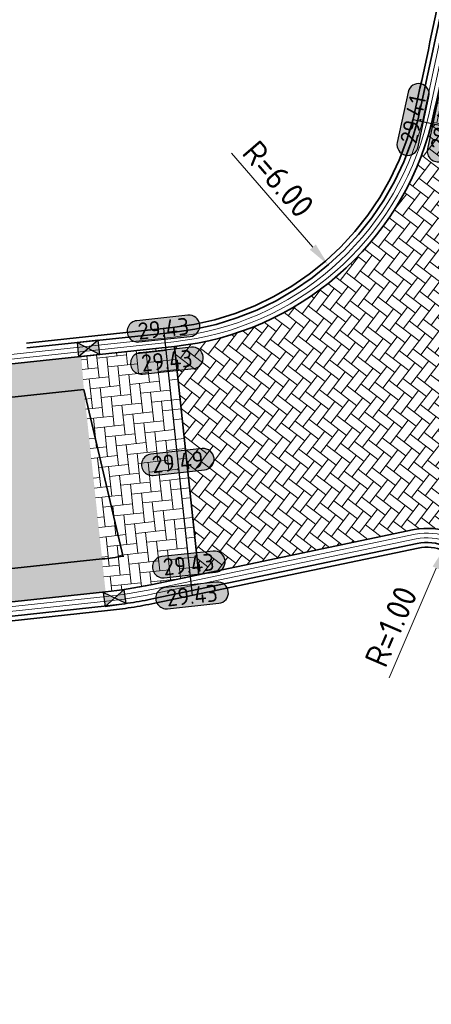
# Model space of a CAD drawing. Header units: metres. Extents: x 199937 to 201628, y 374508 to 375260.
# Tile 122 of 183: x 201229 to 201237, y 374934 to 374954. Entities that reach past the tile are written whole.
import ezdxf
from ezdxf.enums import TextEntityAlignment as Align

# ---------------------------------------------------------------- set-up
doc = ezdxf.new("R2010")
doc.units = ezdxf.units.M
doc.linetypes.add('VH-OPSLUITBAND_100X200', pattern=[16, 8, -2, 4, -2])
for name, color, linetype, lineweight in [('N-WE-OG-HOOGTELIJN-G', 7, 'Continuous', 25), ('N-WE-RI-KOLK-S', 7, 'Continuous', 25), ('N-WE-VH-DWARSHELLING-S', 7, 'Continuous', 25), ('N-WE-VH-GOOT-G', 170, 'Continuous', 35), ('N-WE-VH-KANTOPSLUITING_OPSLUITBAND_100X200-G', 150, 'VH-OPSLUITBAND_100X200', 35), ('N-WE-VH-KANTVERHARDING_STREKLAAG-G', 60, 'Continuous', 18), ('N-WE-VH-VERHARDING_BETONSTRAATSTEEN-G', 252, 'Continuous', 35), ('X-XX-AL-HOOGTELABEL-S', 7, 'Continuous', 25), ('X-XX-AL-M-200', 7, 'Continuous', 18)]:
    doc.layers.add(name, color=color, linetype=linetype, lineweight=lineweight)
doc.layers.add('N-WE-VH-VERHARDING_BETONSTRAATSTEEN_HEIDE-A', color=7, linetype='Continuous', lineweight=0, true_color=0x986657)
doc.layers.add('N-WE-VH-VERHARDING_BETONSTRAATSTEEN_ROOD-A', color=7, linetype='Continuous', lineweight=0, true_color=0xa92c0a)
doc.styles.add('NLCS-ISO-ANNOTATIEF-T18', font='NLCS-ISO.ttf', dxfattribs={"height": 1.8})
doc.styles.add('NLCS-ISO-M200-T25', font='NLCS-ISO.ttf', dxfattribs={"height": 0.5})
doc.dimstyles.new('NLCS-M200-T25-PIJL_L2_H1', dxfattribs={"dimscale": 0.2, "dimtxt": 2.5, "dimasz": 2.5, "dimexe": 2, "dimexo": 2, "dimgap": 0.7, "dimtad": 1, "dimzin": 0, "dimdsep": 46, "dimtxsty": 'NLCS-ISO-M200-T25', "dimcen": 0, "dimdle": 2, "dimclrd": 256, "dimclre": 256, "dimclrt": 256, "dimadec": 1, "dimazin": 0, "dimtfac": 1, "dimtdec": 3, "dimtofl": 0, "dimtmove": 0, "dimatfit": 3, "dimfxl": 2, "dimfxlon": 1, "dimtfillclr": 256, "dimtolj": 1, "dimtzin": 0, "dimlwd": -1, "dimlwe": -1, "dimarcsym": 0})
pattern_1 = [(96.11025798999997, (201178.7060325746, 374941.0399129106), (-0.2311598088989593, 0.1864541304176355), [0.63, -0.21]), (6.110257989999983, (201178.2884186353, 374940.9952072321), (-0.2311598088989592, 0.1864541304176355), [0.63, -0.21])]

# ---------------------------------------------------------------- blocks, each defined once
blk = doc.blocks.new('*U283')
h = blk.add_hatch(color=253)
h.dxf.hatch_style = 1
edge = h.paths.add_edge_path()
edge.add_line((2.726055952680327, 1.132202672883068), (-2.726055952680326, 1.132202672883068))
edge.add_arc((-2.726055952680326, 0), 1.132202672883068, 90, 270)
edge.add_line((-2.726055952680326, -1.132202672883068), (2.726055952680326, -1.132202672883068))
edge.add_arc((2.726055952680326, 3.697785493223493e-32), 1.132202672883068, 270, 450)
blk.add_lwpolyline([(2.726055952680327, 1.132202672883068), (-2.726055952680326, 1.132202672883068, 0.9999999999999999), (-2.726055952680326, -1.132202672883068), (2.726055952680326, -1.132202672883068, 0.9999999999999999)], format="xyb", close=True)
at = {"style": 'NLCS-ISO-ANNOTATIEF-T18'}
blk.add_attdef('HGT', text='', height=1.8, dxfattribs=at).set_placement((-0.002853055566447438, -0.0004570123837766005), align=Align.MIDDLE_CENTER)
blk = doc.blocks.new('*D545')
at = {"layer": 'Defpoints', "color": 0, "transparency": 16777216}
blk.add_point((201237.5869123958, 374943.202240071), dxfattribs=at)
at = {"layer": 'X-XX-AL-M-200', "transparency": 16777216}
blk.add_line((201236.3914563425, 374940.4180373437), (201237.38964242, 374942.7428006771), dxfattribs=at)
blk.add_solid([(201237.3130691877, 374942.7756790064), (201237.4662156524, 374942.7099223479), (201237.5869123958, 374943.202240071)], dxfattribs=at)
at = {"layer": 'X-XX-AL-M-200', "transparency": 16777216, "insert": (201236.4335516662, 374941.5045698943), "char_height": 0.5, "attachment_point": 5, "rotation": 66.76271489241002, "style": 'NLCS-ISO-M200-T25', "bg_fill": 3, "box_fill_scale": 1.1, "bg_fill_color": 256, "bg_fill_true_color": 13158600, "bg_fill_transparency": 0}
blk.add_mtext('\\A1;R=1.00', dxfattribs=at)
at = {"layer": 'Defpoints', "color": 0, "transparency": 16777216}
blk.add_point((201237.1923724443, 374942.2833612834), dxfattribs=at)
blk = doc.blocks.new('*D546')
at = {"layer": 'Defpoints', "color": 0, "transparency": 16777216}
for p in [(201231.1828731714, 374953.6973960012), (201235.1061607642, 374949.1578129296)]:
    blk.add_point(p, dxfattribs=at)
at = {"layer": 'X-XX-AL-M-200', "transparency": 16777216}
blk.add_line((201233.0595124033, 374951.5259620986), (201234.7792201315, 374949.5361115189), dxfattribs=at)
blk.add_solid([(201234.8422698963, 374949.5906016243), (201234.7161703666, 374949.4816214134), (201235.1061607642, 374949.1578129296)], dxfattribs=at)
at = {"layer": 'X-XX-AL-M-200', "transparency": 16777216, "insert": (201234.0509688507, 374950.975199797), "char_height": 0.5, "attachment_point": 5, "rotation": 310.83487591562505, "style": 'NLCS-ISO-M200-T25', "bg_fill": 3, "box_fill_scale": 1.1, "bg_fill_color": 256, "bg_fill_true_color": 13158600, "bg_fill_transparency": 0}
blk.add_mtext('\\A1;R=6.00', dxfattribs=at)
blk = doc.blocks.new('*U619')
blk.add_solid([(0, 0), (2.505090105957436, 0.25), (5.010180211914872, 0)])
blk = doc.blocks.new('N-SRI-KOLK_STRAAT_450X300-SO')
h = blk.add_hatch(color=256)
h.dxf.hatch_style = 1
h.paths.add_polyline_path([(-7.127631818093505e-14, 0.7499999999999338), (-1.125000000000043, 1.49999999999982), (-1.125000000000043, 4.75175454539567e-14)])
h.paths.add_polyline_path([(1.1249999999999, 4.75175454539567e-14), (1.1249999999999, 1.49999999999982), (-7.122080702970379e-14, 0.7499999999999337)])
for p, q in [((-1.125000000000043, 4.75175454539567e-14), (1.1249999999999, 1.49999999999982)), ((1.1249999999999, 4.75175454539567e-14), (-1.125000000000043, 1.49999999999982))]:
    blk.add_line(p, q)
at = {"flags": 128}
blk.add_lwpolyline([(-1.125000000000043, 4.75175454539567e-14), (1.1249999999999, 4.75175454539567e-14), (1.1249999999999, 1.49999999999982), (-1.125000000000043, 1.49999999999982)], close=True, dxfattribs=at)

msp = doc.modelspace()

# ---------------------------------------------------------------- hatches: boundary and pattern name
at = {"layer": 'N-WE-VH-VERHARDING_BETONSTRAATSTEEN_HEIDE-A', "true_color": 0x986657}
h = msp.add_hatch(dxfattribs=at)
h.set_pattern_fill('AVH-HEI_BSS_KEIFRMT_KEPER-SO', color=25, scale=2, angle=168.95732791, pattern_type=2)
h.set_pattern_definition([(168.95732791, (201238.385428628, 374953.8962957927), (-0.246335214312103, -0.165888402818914), [0.63, -0.21]), (78.95732791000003, (201238.3049818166, 374953.4840721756), (-0.246335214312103, -0.165888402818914), [0.63, -0.21])])
edge = h.paths.add_edge_path()
edge.add_line((201242.6057578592, 374953.0681302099), (201237.7119524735, 374954.0952944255))
edge.add_arc((201094.4259723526, 374984.1634103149), 146.4068430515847, 347.3637996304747, 348.1486237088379, ccw=False)
edge.add_line((201237.286657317, 374952.1354790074), (201242.1456348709, 374951.1210704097))
edge.add_arc((201202.95366115, 374961.4106904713), 40.52020588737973, 345.289334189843, 348.118605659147)
h = msp.add_hatch(dxfattribs=at)
h.set_pattern_fill('AVH-HEI_BSS_KEIFRMT_KEPER-SO', color=25, scale=2, angle=96.11025799, pattern_type=2)
h.set_pattern_definition(pattern_1)
edge = h.paths.add_edge_path()
edge.add_line((201218.8972880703, 374945.3433988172), (201229.9374366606, 374946.5242559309))
edge.add_line((201229.9374366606, 374946.5242559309), (201229.8841654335, 374947.2225508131))
edge.add_line((201229.8841654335, 374947.2225508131), (201218.8216512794, 374946.039301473))
edge.add_arc((200647.2970360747, 380122.0484631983), 5207.466872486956, 275.8811556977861, 276.3009611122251, ccw=False)
edge.add_arc((201168.0270105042, 375045.4785780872), 104.2832191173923, 275.84562329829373, 277.0809147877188, ccw=False)
edge.add_line((201178.6480963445, 374941.737639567), (201178.7060325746, 374941.0399129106))
edge.add_arc((201168.0270105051, 375045.4785780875), 104.9832191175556, 275.8382951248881, 277.0769082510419)
edge.add_arc((200647.2970360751, 380122.0484631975), 5208.16687248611, 275.8812361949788, 276.3009479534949)
h = msp.add_hatch(dxfattribs=at)
h.set_pattern_fill('AVH-HEI_BSS_KEIFRMT_KEPER-SO', color=25, scale=2, angle=96.11025799, pattern_type=2)
h.set_pattern_definition(pattern_1)
edge = h.paths.add_edge_path()
edge.add_line((201232.3696257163, 374942.6021294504), (201231.8529009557, 374947.4331272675))
edge.add_line((201231.8529009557, 374947.4331272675), (201229.8841654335, 374947.2225508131))
edge.add_line((201229.8841654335, 374947.2225508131), (201229.9374366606, 374946.5242559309))
edge.add_line((201229.9374366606, 374946.5242559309), (201230.398052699, 374942.2387581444))
edge.add_arc((201229.3664226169, 374951.8837433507), 9.700000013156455, 276.1051598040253, 281.8213603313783)
edge.add_line((201231.3535740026, 374942.3894698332), (201232.3696257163, 374942.6021294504))
h = msp.add_hatch(dxfattribs=at)
h.set_pattern_fill('AVH-HEI_BSS_KEIFRMT_KEPER-SO', color=25, scale=2, angle=96.11025799, pattern_type=2)
h.set_pattern_definition(pattern_1)
h.paths.add_polyline_path([(201230.398052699, 374942.2387581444), (201230.3236051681, 374942.9347880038), (201179.0044821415, 374937.4456814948), (201179.0624240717, 374936.7478861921)])
at = {"layer": 'N-WE-VH-VERHARDING_BETONSTRAATSTEEN_ROOD-A'}
h = msp.add_hatch(dxfattribs=at)
h.set_pattern_fill('AVH-ROO_BSS_KEIFRMT_KEPER-SO', color=36, scale=2, angle=322.5, pattern_type=2)
h.set_pattern_definition([(322.5, (0, 0), (0.2944441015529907, 0.03876430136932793), [0.63, -0.21]), (232.5, (0.2556798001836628, 0.3332084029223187), (0.2944441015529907, 0.0387643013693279), [0.63, -0.21])])
edge = h.paths.add_edge_path()
edge.add_arc((201202.9536610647, 374961.4106904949), 40.52020597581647, 342.9649205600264, 345.2893341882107)
edge.add_line((201242.1456348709, 374951.1210704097), (201237.2862182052, 374952.1356087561))
edge.add_arc((201231.1828731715, 374953.6973960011), 6.299999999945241, 276.1051598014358, 345.64655838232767, ccw=False)
edge.add_line((201231.8529009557, 374947.4331272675), (201232.3696257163, 374942.6021294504))
edge.add_line((201232.3696257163, 374942.6021294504), (201236.9260531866, 374943.5557896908))
edge.add_arc((201237.1923724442, 374942.283361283), 1.299999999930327, 31.704069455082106, 101.82136033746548, ccw=False)
edge.add_line((201238.2983783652, 374942.9665529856), (201238.7444605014, 374942.2443991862))
edge.add_line((201238.7444605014, 374942.2443991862), (201242.3181431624, 374944.4519012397))
edge.add_arc((201247.7196572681, 374947.6943764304), 6.299999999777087, 162.9649205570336, 210.9759746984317, ccw=False)
h = msp.add_hatch(dxfattribs=at)
h.set_pattern_fill('AVH-ROO_BSS_KEIFRMT_KEPER-SO', color=36, scale=2, angle=51.11025799, pattern_type=2)
h.set_pattern_definition([(51.11025798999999, (0, 0), (-0.03161168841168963, 0.2952976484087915), [0.63, -0.21]), (321.11025799, (-0.3269093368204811, 0.2636859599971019), (-0.03161168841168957, 0.2952976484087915), [0.63, -0.21])])
edge = h.paths.add_edge_path()
edge.add_line((201230.3236051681, 374942.9347880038), (201229.9386917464, 374946.5243901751))
edge.add_line((201229.9386917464, 374946.5243901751), (201218.8972880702, 374945.3433988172))
edge.add_arc((200647.2970360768, 380122.0484631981), 5208.166872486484, 275.8812361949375, 276.30094795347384, ccw=False)
edge.add_arc((201168.027010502, 375045.4785780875), 104.9832191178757, 275.83829512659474, 277.07690825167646, ccw=False)
edge.add_line((201178.7060325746, 374941.0399129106), (201179.0044821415, 374937.4456814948))
edge.add_line((201179.0044821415, 374937.4456814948), (201230.3236051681, 374942.9347880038))

# ---------------------------------------------------------------- linework, layer by layer
at = {"layer": 'N-WE-OG-HOOGTELIJN-G', "elevation": 29.3648677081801}
msp.add_lwpolyline([(201236.8999999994, 374952.2369999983), (201242.5838662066, 374951.0181634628)], dxfattribs=at)
at = {"layer": 'N-WE-OG-HOOGTELIJN-G'}
msp.add_lwpolyline([(201231.6216316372, 374947.8106722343), (201232.2256725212, 374942.1633326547)], dxfattribs=at)
at = {"layer": 'N-WE-VH-GOOT-G'}
for points in [[(201130.4199817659, 374944.9622763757), (201136.2704384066, 374943.7844780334, 0.0473461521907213), (201161.3319701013, 374941.2206303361), (201173.7438143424, 374941.3748946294, 0.01317192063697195), (201174.8123851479, 374941.4163443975, 0.01461916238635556), (201180.8820993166, 374941.990721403, 0.00183174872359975), (201218.8216512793, 374946.039301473), (201231.8529009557, 374947.4331272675, 0.3137924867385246), (201237.2901366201, 374952.1510024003, 0.004589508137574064), (201237.8537114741, 374954.7789357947, 0.003422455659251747), (201239.3505008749, 374962.1581604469, 0.002206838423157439), (201240.9201825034, 374970.5386732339), (201241.7882105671, 374975.9468961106, 0.3985371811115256), (201232.2433177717, 374989.9182511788, 0.01923664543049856), (201204.4398246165, 374994.8196199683, 0.01957319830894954), (201172.3355093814, 374997.6086997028, 0.01779564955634), (201147.3837750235, 374998.033734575), (201144.0450732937, 374998.0013370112)], [(201248.2169936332, 374926.9094972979), (201238.2983783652, 374942.9665529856, 0.3158615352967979), (201236.9260531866, 374943.5557896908), (201231.3535740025, 374942.3894698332, -0.02494680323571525), (201230.3980526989, 374942.2387581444), (201177.0661344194, 374936.5343625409, 0.362331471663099), (201171.4532963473, 374930.7344176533), (201168.8754464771, 374895.8529764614, 0.0235529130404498), (201168.6308381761, 374891.5412263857, 0.3898503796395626), (201174.3425813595, 374885.2084158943), (201191.7051575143, 374883.5808930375, 0.1615044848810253), (201195.5700519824, 374884.4727125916), (201251.756027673, 374918.6909127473, 0.4160650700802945), (201252.185842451, 374920.4844042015), (201248.7425257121, 374926.0587235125)]]:
    msp.add_lwpolyline(points, format="xyb", dxfattribs=at)
at = {"layer": 'N-WE-VH-KANTOPSLUITING_OPSLUITBAND_100X200-G'}
for points in [[(201129.5968907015, 374945.4339977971), (201136.3293378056, 374944.0786394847, 0.04733998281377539), (201161.3312063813, 374941.5206440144), (201173.7400859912, 374941.6748714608, 0.01317192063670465), (201174.79286511, 374941.7157086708, 0.0146267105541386), (201180.8482329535, 374942.2888202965, 0.001831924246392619), (201218.7892354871, 374946.3375454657), (201231.8209948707, 374947.7314257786, 0.313605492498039), (201236.9983103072, 374952.2206797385, 0.004583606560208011), (201237.5599631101, 374954.8398655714, 0.003422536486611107), (201239.0559800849, 374962.2152377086, 0.002205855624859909), (201240.624486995, 374970.5894143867), (201241.492001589, 374975.9944381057, 0.3985371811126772), (201232.1799110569, 374989.6250284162, 0.01923559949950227), (201204.4006625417, 374994.5221831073, 0.01957273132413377), (201172.3204950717, 374997.3090746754, 0.01779714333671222), (201147.3880139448, 374997.7337615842), (201143.1480266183, 374997.6926182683)], [(201129.6166264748, 374945.532030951), (201136.3489708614, 374944.1766933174, 0.04733792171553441), (201161.3309525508, 374941.620648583), (201173.7388432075, 374941.774863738, 0.01317192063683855), (201174.7863584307, 374941.8154967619, 0.01462923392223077), (201180.8369431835, 374942.3881864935, 0.001831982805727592), (201218.7784302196, 374946.4369601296), (201231.8103595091, 374947.8308586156, 0.3135399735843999), (201236.9010397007, 374952.2439272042, 0.004581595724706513), (201237.4620469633, 374954.8601753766, 0.003422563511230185), (201238.9578064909, 374962.2342634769, 0.002205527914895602), (201240.5259218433, 374970.6063282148), (201241.393265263, 374976.0102854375, 0.3985371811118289), (201232.1587754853, 374989.5272874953, 0.01923525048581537), (201204.3876085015, 374994.4230374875, 0.01957257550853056), (201172.315490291, 374997.2091996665, 0.01779764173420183), (201147.389427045, 374997.6337705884), (201143.1489969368, 374997.592622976)]]:
    msp.add_lwpolyline(points, format="xyb", dxfattribs=at)
for points in [[(201251.9306103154, 374920.3267445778), (201238.0431462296, 374942.8088933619, 0.3158615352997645), (201236.9875114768, 374943.2621523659), (201231.4150322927, 374942.0958325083, -0.02494680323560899), (201230.4299587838, 374941.9404596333), (201177.0980405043, 374936.2360640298, 0.3623314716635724), (201171.7524804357, 374930.712306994), (201169.1742983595, 374895.8263706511, 0.0235775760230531), (201168.9308244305, 374891.5383545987, 0.3898503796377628), (201174.3705798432, 374885.5071065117), (201191.7331559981, 374883.8795836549, 0.1615044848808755), (201195.4140078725, 374884.7289356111), (201251.5999835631, 374918.9471357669, 0.4160650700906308)], [(201251.8455329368, 374920.2741913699), (201237.9580688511, 374942.756340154, 0.3158615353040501), (201237.0079975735, 374943.1642732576), (201231.4355183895, 374941.9979534, -0.02494680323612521), (201230.4405941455, 374941.8410267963), (201177.108675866, 374936.1366311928, 0.3623314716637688), (201171.8522084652, 374930.7049367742), (201169.2739154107, 374895.8174987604, 0.02358585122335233), (201169.0308198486, 374891.5373973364, 0.3898503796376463), (201174.3799126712, 374885.6066700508), (201191.742488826, 374883.9791471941, 0.1615044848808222), (201195.3619931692, 374884.8143432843), (201251.5479688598, 374919.0325434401, 0.4160650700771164)]]:
    msp.add_lwpolyline(points, format="xyb", close=True, dxfattribs=at)
at = {"layer": 'N-WE-VH-KANTVERHARDING_STREKLAAG-G'}
for points in [[(201130.4397175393, 374945.0603095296), (201136.2900715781, 374943.8825318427, 0.04734409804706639), (201161.331715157, 374941.3206348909), (201173.7425715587, 374941.4748869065, 0.01317192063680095), (201174.8058784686, 374941.5161324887, 0.01462167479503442), (201180.8708110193, 374942.0900877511, 0.001831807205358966), (201218.8108460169, 374946.1387161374), (201231.842265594, 374947.5325601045, 0.3137316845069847), (201237.1928588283, 374952.174217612, 0.004587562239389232), (201237.7557953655, 374954.7992457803, 0.00342248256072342), (201239.2523272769, 374962.1771861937, 0.002206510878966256), (201240.821617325, 374970.5555868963), (201241.6894742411, 374975.9627434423, 0.3985371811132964), (201232.2221822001, 374989.820510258, 0.01923629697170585), (201204.4267705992, 374994.7204743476, 0.01957304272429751), (201172.3305046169, 374997.5088246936, 0.01779614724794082), (201147.3851879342, 374997.9337435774), (201144.0460436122, 374997.9013417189)], [(201130.4594533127, 374945.1583426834), (201136.3097047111, 374943.9805856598, 0.04734204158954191), (201161.3314605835, 374941.4206394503), (201173.741328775, 374941.5748791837, 0.01317192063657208), (201174.7993717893, 374941.6159205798, 0.01462419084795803), (201180.8595222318, 374942.189454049, 0.001831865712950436), (201218.8000407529, 374946.2381308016), (201231.8316302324, 374947.6319929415, 0.3136693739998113), (201237.0955833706, 374952.1974433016, 0.004585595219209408), (201237.6578792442, 374954.8195557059, 0.0034225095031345), (201239.1541536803, 374962.1962119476, 0.002206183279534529), (201240.7230521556, 374970.5725006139), (201241.5907379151, 374975.978590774, 0.398537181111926), (201232.2010466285, 374989.7227693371, 0.01923594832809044), (201204.4137165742, 374994.6213287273, 0.01957288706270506), (201172.325499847, 374997.4089496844, 0.01779664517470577), (201147.3866009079, 374997.8337525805), (201144.0470139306, 374997.8013464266)], [(201248.1319162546, 374926.85694409), (201238.2133009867, 374942.9139997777, 0.3158615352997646), (201236.9465392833, 374943.4579105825), (201231.3740600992, 374942.2915907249, -0.02494680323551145), (201230.4086880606, 374942.1393253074), (201177.076769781, 374936.4349297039, 0.3623314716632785), (201171.5530243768, 374930.7270474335), (201168.9750638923, 374895.8441094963, 0.02356110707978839), (201168.7308335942, 374891.5402691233, 0.3898503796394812), (201174.3519141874, 374885.3079794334), (201191.7144903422, 374883.6804565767, 0.161504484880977), (201195.5180372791, 374884.5581202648), (201251.7040129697, 374918.7763204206, 0.4160650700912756), (201252.1007650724, 374920.4318509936), (201248.6574483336, 374926.0061703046)], [(201248.0468388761, 374926.8043908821), (201238.1282236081, 374942.8614465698, 0.3158615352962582), (201236.96702538, 374943.3600314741), (201231.394546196, 374942.1937116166, -0.02494680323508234), (201230.4193234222, 374942.0398924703), (201177.0874051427, 374936.3354968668, 0.3623314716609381), (201171.6527524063, 374930.7196772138), (201169.0746811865, 374895.8352408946, 0.02356932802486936), (201168.8308290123, 374891.539311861, 0.3898503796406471), (201174.3612470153, 374885.4075429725), (201191.7238231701, 374883.7800201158, 0.1615044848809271), (201195.4660225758, 374884.6435279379), (201251.6519982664, 374918.8617280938, 0.4160650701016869), (201252.0156876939, 374920.3792977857), (201248.572370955, 374925.9536170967)]]:
    msp.add_lwpolyline(points, format="xyb", dxfattribs=at)
at = {"layer": 'N-WE-VH-VERHARDING_BETONSTRAATSTEEN-G'}
for points in [[(201231.8529009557, 374947.4331272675), (201232.3696257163, 374942.6021294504)], [(201229.9374366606, 374946.5242559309), (201230.7715414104, 374942.9828183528)]]:
    msp.add_lwpolyline(points, dxfattribs=at)
for points in [[(201178.7060325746, 374941.0399129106, 0.005404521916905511), (201180.9611037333, 374941.2951555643, 0.001831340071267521), (201218.8972880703, 374945.3433988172), (201229.9374366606, 374946.5242559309)], [(201230.7692543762, 374942.9937454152, -0.0124889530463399), (201230.3236051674, 374942.9347880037), (201179.0044821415, 374937.4456814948)]]:
    msp.add_lwpolyline(points, format="xyb", dxfattribs=at)

# ---------------------------------------------------------------- block references
at = {"layer": 'N-WE-RI-KOLK-S', "xscale": 0.2, "yscale": 0.2, "zscale": 0.2}
for p, rotation in [((201230.018653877, 374947.5386469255), 186.1051598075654), ((201230.6132692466, 374941.9617791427), 8.369754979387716)]:
    msp.add_blockref('N-SRI-KOLK_STRAAT_450X300-SO', p, dxfattribs=dict(at, rotation=rotation))
at = {"layer": 'N-WE-VH-DWARSHELLING-S', "rotation": 276.105159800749}
msp.add_blockref('*U619', (201229.2341738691, 374947.1530275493), dxfattribs=at)
at = {"layer": 'X-XX-AL-HOOGTELABEL-S', "xscale": 0.2, "yscale": 0.2, "zscale": 0.2}
for p, rotation, values in [((201236.9000000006, 374952.2370000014, 29.3648677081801), 77.89690444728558, {'HGT': '29.41'}), ((201237.5404294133, 374952.099667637, 29.3648677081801), 77.89690444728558, {'HGT': '29.41'}), ((201231.6216316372, 374947.8106722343), 6.105159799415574, {'HGT': '29.43'}), ((201231.6941203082, 374947.1329562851), 6.105159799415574, {'HGT': '29.43'}), ((201231.9236520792, 374944.9870024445), 6.105159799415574, {'HGT': '29.49'}), ((201232.1555055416, 374942.8193424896), 6.105159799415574, {'HGT': '29.43'}), ((201232.2256725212, 374942.1633326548), 6.105159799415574, {'HGT': '29.43'})]:
    msp.add_blockref('*U283', p, dxfattribs=dict(at, rotation=rotation)).add_auto_attribs(values)

# ---------------------------------------------------------------- next in the draw order: dimensions: what is measured, and where the dimension line sits
at = {"layer": 'X-XX-AL-M-200'}
for center, mpoint, picture, middle in [((201231.1828731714, 374953.6973960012), (201235.1061607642, 374949.1578129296), '*D546', (201233.755895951, 374950.7201861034)), ((201237.1923724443, 374942.2833612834), (201237.5869123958, 374943.202240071), '*D545', (201236.7919143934, 374941.3506993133))]:
    dim = msp.add_radius_dim(center=center, mpoint=mpoint, dimstyle='NLCS-M200-T25-PIJL_L2_H1', override={"dimpost": 'R=<>', "dimtfill": 1}, dxfattribs=at)
    dim.commit()
    dim.dimension.update_dxf_attribs({"geometry": picture, "text_midpoint": middle, "dimtype": 164})

doc.saveas('drawing.dxf')
